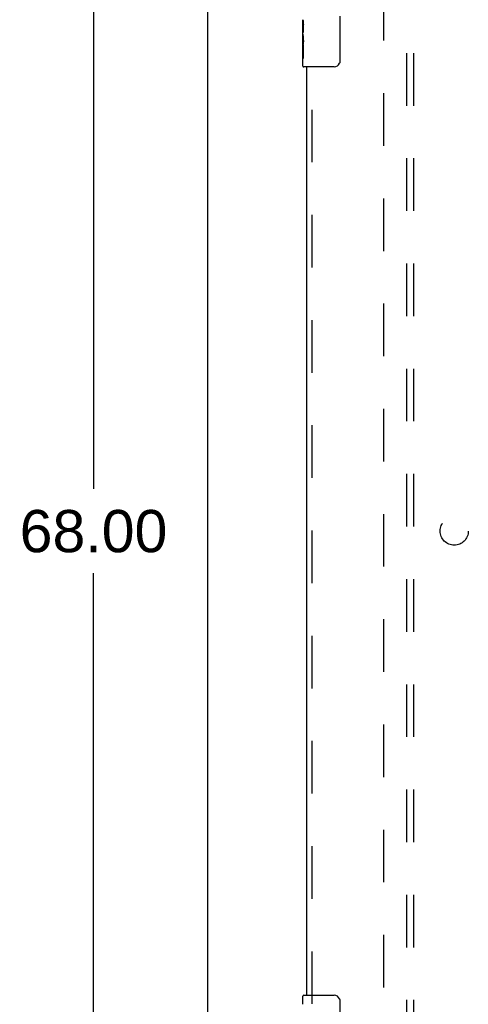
# Model space of a CAD drawing. Header units: inches. Extents: x 0 to 170, y 0 to 110.
# Tile 3 of 15: x 49.54 to 57.51, y 32.18 to 49.68. Entities that reach past the tile are written whole.
import ezdxf

# ---------------------------------------------------------------- set-up
doc = ezdxf.new("R2010")
doc.units = ezdxf.units.IN
doc.header["$LTSCALE"] = 9.35
doc.header["$MEASUREMENT"] = 0
doc.linetypes.add('HIDDEN', pattern=[0.2, 0.1, -0.1])
doc.layers.get('0').update_dxf_attribs({"linetype": 'CONTINUOUS'})
for name, color, linetype in [('DEFAULT_2', 8, 'HIDDEN'), ('DIMENSIONS', 7, 'CONTINUOUS'), ('DOOR_ASSEMBLY', 7, 'CONTINUOUS'), ('SUBPANEL', 7, 'CONTINUOUS')]:
    doc.layers.add(name, color=color, linetype=linetype)
doc.styles.get("Standard").update_dxf_attribs({"font": 'arial.ttf'})
doc.dimstyles.new('DIMSTYLE_1', dxfattribs={"dimtxt": 0.75, "dimasz": 1, "dimexe": 0.09, "dimexo": 0.07, "dimgap": 0.0375, "dimtad": 0, "dimtih": 1, "dimtoh": 1, "dimzin": 4, "dimdsep": 46, "dimtxsty": 'Standard', "dimblk": '_FILLED', "dimblk1": '_FILLED', "dimblk2": '_FILLED', "dimcen": 0.09, "dimadec": 3, "dimazin": 1, "dimtfac": 1, "dimtdec": 3, "dimtofl": 0, "dimtmove": 0, "dimatfit": 3, "dimldrblk": '_FILLED', "dimfxl": 0, "dimtolj": 1, "dimtzin": 4, "dimarcsym": 0})

# ---------------------------------------------------------------- blocks, each defined once
blk = doc.blocks.new('_FILLED')
at = {"color": 0, "linetype": 'ByBlock'}
blk.add_solid([(0, 0), (-1, 0.2), (-1, -0.2)], dxfattribs=at)
blk = doc.blocks.new('*D11')
at = {"layer": 'DIMENSIONS', "color": 2, "linetype": 'Continuous'}
for p, q in [((52.293, 74.586), (49.953, 74.586)), ((50.853, 74.586), (50.853, 41.336)), ((50.853, 6.586), (50.853, 39.836)), ((52.293, 6.586), (49.953, 6.586))]:
    blk.add_line(p, q, dxfattribs=at)
for p, rotation in [((50.853, 74.586), 90), ((50.853, 6.586), 270)]:
    blk.add_blockref('_FILLED', p, dxfattribs=dict(at, rotation=rotation))
at = {"layer": 'DIMENSIONS', "color": 2, "linetype": 'Continuous', "insert": (50.853, 40.961), "char_height": 0.75, "width": 2.62082, "attachment_point": 2, "line_spacing_factor": 0.9}
blk.add_mtext('68.00', dxfattribs=at)

msp = doc.modelspace()

# ---------------------------------------------------------------- linework, layer by layer
at = {"color": 3, "linetype": 'Continuous'}
msp.add_line((52.881, 6.69), (52.881, 74.482), dxfattribs=at)
at = {"layer": 'DEFAULT_2', "color": 8, "linetype": 'HIDDEN'}
msp.add_line((56.006, 10.034), (56.006, 71.138), dxfattribs=at)
at = {"layer": 'DOOR_ASSEMBLY', "color": 7, "linetype": 'Continuous'}
for p, q in [((55.226, 49.736), (55.226, 48.936)), ((54.571, 49.418), (54.571, 49.675)), ((54.576, 49.619), (54.571, 49.619)), ((54.578, 49.451), (54.578, 49.588)), ((54.571, 49.451), (54.578, 49.451)), ((54.571, 48.851), (54.571, 49.415)), ((54.572, 49.388), (54.571, 49.388)), ((54.571, 49.257), (54.577, 49.257)), ((54.571, 49.221), (54.578, 49.221)), ((54.578, 48.99), (54.578, 49.221)), ((54.571, 49.158), (54.578, 49.158)), ((54.571, 48.99), (54.578, 48.99)), ((55.126, 48.836), (54.586, 48.836)), ((54.571, 32.175), (54.571, 32.321)), ((54.586, 32.336), (55.126, 32.336)), ((55.226, 32.236), (55.226, 31.436))]:
    msp.add_line(p, q, dxfattribs=at)
at = {"layer": 'DOOR_ASSEMBLY', "color": 3, "linetype": 'Continuous'}
msp.add_line((54.631, 48.836), (54.631, 32.336), dxfattribs=at)
at = {"layer": 'DOOR_ASSEMBLY', "color": 8, "linetype": 'HIDDEN'}
msp.add_line((54.735, 32.181), (54.735, 48.991), dxfattribs=at)
at = {"layer": 'DOOR_ASSEMBLY', "color": 7, "linetype": 'Continuous'}
for points in [[(54.571, 49.675), (54.571, 49.672), (54.571, 49.667), (54.572, 49.662), (54.573, 49.655), (54.573, 49.648), (54.574, 49.641), (54.575, 49.633), (54.576, 49.624)], [(54.576, 49.624), (54.577, 49.615), (54.577, 49.606), (54.578, 49.597), (54.578, 49.588)], [(54.571, 49.418), (54.571, 49.409), (54.571, 49.4), (54.572, 49.39)], [(54.572, 49.39), (54.573, 49.38), (54.574, 49.368), (54.575, 49.357), (54.576, 49.345), (54.577, 49.332), (54.577, 49.32), (54.578, 49.307), (54.578, 49.294), (54.578, 49.281), (54.577, 49.268), (54.577, 49.256), (54.576, 49.244), (54.575, 49.232)], [(55.226, 48.936), (55.225, 48.93), (55.225, 48.924), (55.224, 48.917), (55.223, 48.911), (55.221, 48.906), (55.219, 48.9)], [(55.219, 32.272), (55.221, 32.267), (55.223, 32.261), (55.224, 32.255), (55.225, 32.249), (55.225, 32.242), (55.226, 32.236)]]:
    msp.add_lwpolyline(points, dxfattribs=at)
for centre, radius, start, end in [((54.586, 48.851), 0.015, 180, 270), ((55.126, 48.936), 0.1, 270, 338.7946), ((54.586, 32.321), 0.015, 90, 180), ((55.126, 32.236), 0.1, 21.1999, 90)]:
    msp.add_arc(centre, radius, start, end, dxfattribs=at)
msp.add_ellipse((54.834, 49.252), major_axis=(0.263, 0), ratio=0.432808, start_param=3.141593, end_param=3.321581, dxfattribs=at)
at = {"layer": 'SUBPANEL', "color": 8, "linetype": 'HIDDEN'}
for p, q in [((56.412, 12.617), (56.412, 68.555)), ((56.537, 12.617), (56.537, 68.555))]:
    msp.add_line(p, q, dxfattribs=at)
msp.add_circle((57.256, 40.586), 0.25, dxfattribs=at)

# ---------------------------------------------------------------- dimensions: what is measured, and where the dimension line sits
at = {"layer": 'DIMENSIONS', "color": 2, "linetype": 'Continuous'}
dim = msp.add_linear_dim(base=(50.853, 6.586), p1=(52.363, 74.586), p2=(52.363, 6.586), angle=270, dimstyle='DIMSTYLE_1', dxfattribs=at)
dim.commit()
dim.dimension.update_dxf_attribs({"geometry": '*D11', "text_midpoint": (50.848, 40.582), "dimtype": 160})

doc.saveas('drawing.dxf')
